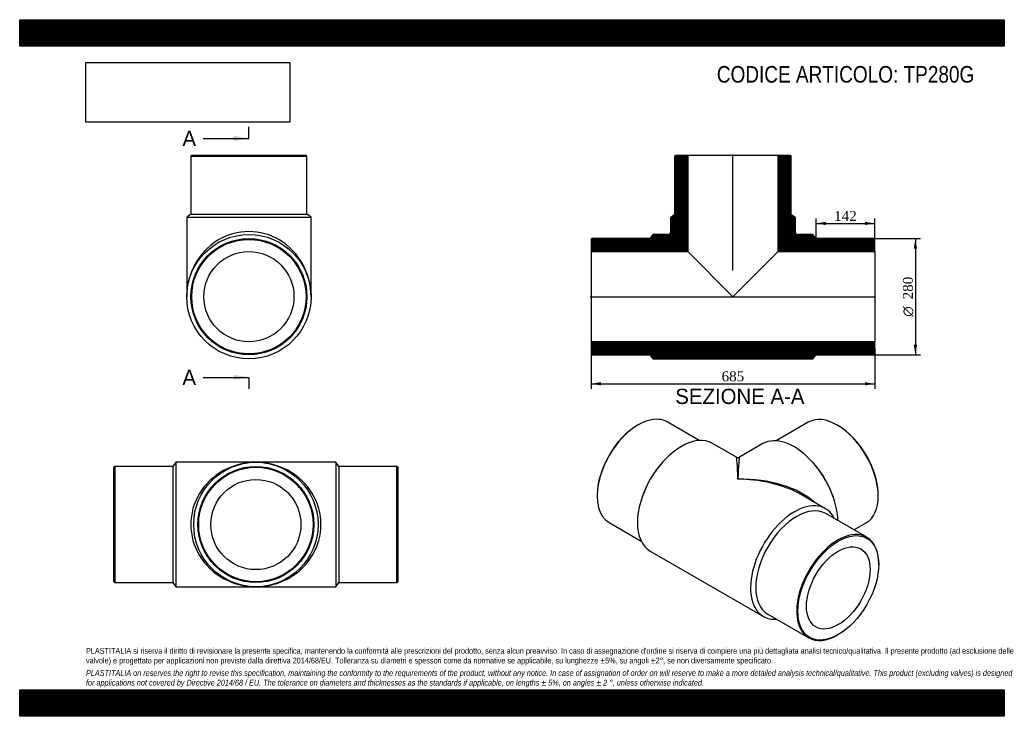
# Model space of a CAD drawing. Header units: millimetres. Extents: x 0 to 2376, y 0 to 1680.
import ezdxf
from ezdxf.enums import TextEntityAlignment as Align
from ezdxf.lldxf.tags import DXFTag

# ---------------------------------------------------------------- set-up
doc = ezdxf.new("R2010")
doc.units = ezdxf.units.MM
doc.header["$LTSCALE"] = 8
for name, color, linetype in [('Default', 7, 'Continuous'), ('DV4_Default', 7, 'Continuous'), ('TP280G', 7, 'Continuous')]:
    doc.layers.add(name, color=color, linetype=linetype)
doc.styles.add('SEACAD_Solid_Edge_ANSI', font='seans.ttf')
doc.styles.add('SEACAD_Solid_Edge_ANSI1_Symbols', font='semeca1.ttf')
doc.styles.add('SEACAD_Times_New_Roman', font='times.ttf')
tags = doc.linetypes.add('CENTER2', pattern=[28.575, 19.05, -3.175, 3.175, -3.175]).pattern_tags.tags
tags[10:11] = [DXFTag(74, 4), DXFTag(75, 0), DXFTag(340, '0'), DXFTag(46, 0.0), DXFTag(50, 0.0), DXFTag(44, 0.0), DXFTag(45, 0.0)]
tags[8:9] = [DXFTag(74, 4), DXFTag(75, 0), DXFTag(340, '0'), DXFTag(46, 0.0), DXFTag(50, 0.0), DXFTag(44, 0.0), DXFTag(45, 0.0)]
tags[6:7] = [DXFTag(74, 4), DXFTag(75, 0), DXFTag(340, '0'), DXFTag(46, 0.0), DXFTag(50, 0.0), DXFTag(44, 0.0), DXFTag(45, 0.0)]
tags[4:5] = [DXFTag(74, 4), DXFTag(75, 0), DXFTag(340, '0'), DXFTag(46, 0.0), DXFTag(50, 0.0), DXFTag(44, 0.0), DXFTag(45, 0.0)]
doc.dimstyles.new('ANSImm', dxfattribs={"dimtxt": 24, "dimasz": 24, "dimexe": 12, "dimexo": 0, "dimgap": 6, "dimtad": 1, "dimdsep": 46, "dimtxsty": 'SEACAD_Times_New_Roman', "dimblk1": '_SE_FILLED', "dimblk2": '_SE_FILLED', "dimsah": 1, "dimcen": 12, "dimazin": 0, "dimtfac": 0.85, "dimtdec": 3, "dimtofl": 0, "dimtmove": 0, "dimatfit": 3, "dimfxl": 1, "dimarcsym": 0})
picture_1 = doc.add_image_def('image1.jpg', size_in_pixel=(4302, 1260))

# ---------------------------------------------------------------- blocks, each defined once
blk = doc.blocks.new('SE')
at = {"layer": 'TP280G', "color": 7, "linetype": 'Continuous'}
for p, q in [((229.4, 602.5), (227.4, 600.5)), ((227.4, 324.5), (227.4, 600.5)), ((229.4, 602.5), (229.4, 322.5)), ((369.4, 602.5), (229.4, 602.5)), ((376.9, 612.5), (369.4, 602.5)), ((369.4, 602.5), (369.4, 322.5)), ((376.9, 612.5), (376.9, 312.5)), ((569.9, 612.5), (376.9, 612.5)), ((762.9, 612.5), (569.9, 612.5)), ((762.9, 612.5), (762.9, 312.5)), ((770.4, 602.5), (762.9, 612.5)), ((770.4, 602.5), (770.4, 322.5)), ((910.4, 602.5), (770.4, 602.5)), ((910.4, 322.5), (910.4, 602.5)), ((912.4, 600.5), (910.4, 602.5)), ((912.4, 600.5), (912.4, 324.5)), ((227.4, 324.5), (229.4, 322.5)), ((229.4, 322.5), (369.4, 322.5)), ((369.4, 322.5), (376.9, 312.5)), ((376.9, 312.5), (569.9, 312.5)), ((569.9, 312.5), (762.9, 312.5)), ((762.9, 312.5), (770.4, 322.5)), ((770.4, 322.5), (910.4, 322.5)), ((910.4, 322.5), (912.4, 324.5))]:
    blk.add_line(p, q, dxfattribs=at)
for radius in [150, 140, 138, 108.7]:
    blk.add_circle((569.9, 462.5), radius, dxfattribs=at)
for major_axis in [(157, 0), (-157, 0)]:
    blk.add_ellipse((569.9, 462.5), major_axis=major_axis, ratio=0.955414, start_param=1.570796, end_param=4.712389, dxfattribs=at)
blk = doc.blocks.new('SE1')
at = {"layer": 'TP280G', "color": 7, "linetype": 'Continuous'}
for p, q in [((1492.5, 702.9), (1491.1, 702.1)), ((1639.8, 665.1), (1562.5, 709.8)), ((1902.9, 709.2), (1825.6, 664.5)), ((1974.4, 701.4), (1972.9, 702.3)), ((1729.7, 624.8), (1671.8, 658.3)), ((1793.6, 657.6), (1736.7, 624.8)), ((1551.1, 612.5), (1548.8, 609.9)), ((1916.6, 609.3), (1914.4, 611.9)), ((1393.5, 533), (1393.5, 531.4)), ((1502.1, 529.1), (1501.1, 525.9)), ((1944.7, 500.7), (1886.7, 534.1)), ((1964.4, 525.3), (1963.3, 528.5)), ((2071.9, 530.8), (2071.9, 532.4)), ((2044, 431.8), (1945, 488.9)), ((1422.5, 467.3), (1499.8, 422.7)), ((2013.2, 449.6), (2042.9, 466.7)), ((1521.8, 398.4), (1794.7, 240.9)), ((2073, 366.1), (2073, 367.7)), ((1805, 246.5), (1904, 189.3)), ((1974, 196.2), (1975.4, 197.1))]:
    blk.add_line(p, q, dxfattribs=at)
blk.add_arc((1733.2, 630.8), 7, 240.7672, 299.1365, dxfattribs=at)
for centre, major_axis, ratio, start_param, end_param in [((1492.5, 588.6), (70, 121.2), 0.57735, 0, 3.141593), ((1972.9, 588), (-70, 121.2), 0.57735, 3.141593, 6.283185), ((1491.1, 589.4), (-69, -119.5), 0.57735, 3.926991, 5.497787), ((1974.4, 588.8), (69, -119.5), 0.57735, 0.785398, 2.356194), ((1596.8, 528.4), (-75, -129.9), 0.57735, 3.141593, 6.283185), ((1868.6, 527.7), (-75, 129.9), 0.57735, 3.97027, 6.283185), ((1733.2, 449.6), (3.5, -175.2), 0.019733, 2.344264, 3.129662), ((1733.2, 449.6), (-3.5, -175.2), 0.019733, 3.153523, 3.938921), ((1591.5, 531.4), (-70, -121.2), 0.57735, 4.372552, 5.052226), ((1873.9, 530.8), (-70, 121.2), 0.57735, 4.372552, 5.052226), ((1733.2, 449.6), (-217.1, -4.2), 0.564043, 3.678155, 4.701498), ((1733.2, 449.6), (-217.1, 4.2), 0.564043, 4.024116, 4.72328), ((1733.2, 449.6), (-217.1, 4.2), 0.564043, 3.937882, 4.024116), ((1869.7, 370.8), (-75, -129.9), 0.57735, 2.774385, 6.283185), ((1875, 367.7), (-70, -121.2), 0.57735, 3.141593, 6.283185), ((1974, 310.6), (-70, -121.2), 0.57735, 2.356194, 6.283185), ((1869.7, 370.8), (-75, -129.9), 0.57735, 0, 0.367208), ((1974, 310.6), (-70, -121.2), 0.57735, 0, 0.785398)]:
    blk.add_ellipse(centre, major_axis=major_axis, ratio=ratio, start_param=start_param, end_param=end_param, dxfattribs=at)
for major_axis in [(69, 119.5), (-54.3, -94.1)]:
    blk.add_ellipse((1975.4, 309.7), major_axis=major_axis, ratio=0.57735, dxfattribs=at)
blk = doc.blocks.new('SE2')
at = {"layer": 'TP280G', "color": 7, "linetype": 'Continuous'}
for p, q in [((415.1, 1353), (413.1, 1351)), ((413.1, 1351), (693.1, 1351)), ((413.1, 1351), (413.1, 1211)), ((415.1, 1353), (691.1, 1353)), ((693.1, 1351), (691.1, 1353)), ((693.1, 1211), (693.1, 1351)), ((413.1, 1211), (403.1, 1203.5)), ((403.1, 1203.5), (703.1, 1203.5)), ((403.1, 1203.5), (403.1, 1012)), ((413.1, 1211), (693.1, 1211)), ((703.1, 1203.5), (693.1, 1211)), ((703.1, 1012), (703.1, 1203.5))]:
    blk.add_line(p, q, dxfattribs=at)
for radius in [150, 140, 138, 108.7]:
    blk.add_circle((553.1, 1012), radius, dxfattribs=at)
blk.add_ellipse((553.1, 1012), major_axis=(0, -157), ratio=0.955414, start_param=1.570796, end_param=4.712389, dxfattribs=at)
blk = doc.blocks.new('SE4')
at = {"color": 7, "linetype": 'Continuous', "style": 'SEACAD_Solid_Edge_ANSI'}
blk.add_text('A', height=36.8, dxfattribs=at).set_placement((392.7, 1412.1), align=Align.TOP_LEFT)
blk = doc.blocks.new('SE5')
at = {"color": 7, "linetype": 'Continuous', "style": 'SEACAD_Solid_Edge_ANSI'}
blk.add_text('A', height=36.8, dxfattribs=at).set_placement((392.7, 835.8), align=Align.TOP_LEFT)
blk = doc.blocks.new('SEANNOT_GROUP')
at = {"linetype": 'Continuous'}
blk.add_hatch(color=7, dxfattribs=at).paths.add_polyline_path([(516.3, 1387.6), (553.1, 1393.7), (516.3, 1399.9)])
at = {"color": 7, "linetype": 'Continuous'}
blk.add_lwpolyline([(442.7, 1393.7), (553.1, 1393.7)], dxfattribs=at)
blk = doc.blocks.new('SEANNOT_GROUP1')
at = {"linetype": 'Continuous'}
blk.add_hatch(color=7, dxfattribs=at).paths.add_polyline_path([(516.3, 811.2), (553.1, 817.4), (516.3, 823.5)])
at = {"color": 7, "linetype": 'Continuous'}
blk.add_lwpolyline([(442.7, 817.4), (553.1, 817.4)], dxfattribs=at)
blk = doc.blocks.new('SE3')
at = {"layer": 'Default', "color": 7, "linetype": 'CENTER2'}
for p, q in [((553.1, 1393.7), (553.1, 1421.3)), ((553.1, 817.4), (553.1, 789.8))]:
    blk.add_line(p, q, dxfattribs=at)
at = {"layer": 'Default', "color": 7, "linetype": 'CENTER2', "const_width": 0.0001}
blk.add_lwpolyline([(553.1, 1393.7), (553.1, 817.4)], dxfattribs=at)
at = {"layer": 'Default'}
for name in ['SE4', 'SEANNOT_GROUP', 'SE5', 'SEANNOT_GROUP1']:
    blk.add_blockref(name, (0, 0), dxfattribs=at)
blk = doc.blocks.new('SE6')
at = {"layer": 'TP280G', "linetype": 'Continuous'}
h = blk.add_hatch(dxfattribs=at)
h.set_pattern_fill('LINE', scale=0.629921, angle=45, style=0)
edge = h.paths.add_edge_path()
edge.add_line((1378.7, 1120.7), (1612.5, 1120.7))
edge.add_line((1612.5, 1120.7), (1612.5, 1353))
edge.add_line((1612.5, 1353), (1583.2, 1353))
edge.add_line((1583.2, 1353), (1581.2, 1351))
edge.add_line((1581.2, 1351), (1581.2, 1211))
edge.add_line((1581.2, 1211), (1571.2, 1203.5))
edge.add_line((1571.2, 1203.5), (1571.2, 1169))
edge.add_arc((1564.2, 1169), 7, 270, 360, ccw=False)
edge.add_line((1564.2, 1162), (1528.2, 1162))
edge.add_line((1528.2, 1162), (1520.7, 1152))
edge.add_line((1520.7, 1152), (1380.7, 1152))
edge.add_line((1380.7, 1152), (1378.7, 1150))
edge.add_line((1378.7, 1150), (1378.7, 1120.7))
h = blk.add_hatch(dxfattribs=at)
h.set_pattern_fill('LINE', scale=0.629921, angle=45, style=0)
edge = h.paths.add_edge_path()
edge.add_line((1829.9, 1120.7), (2063.7, 1120.7))
edge.add_line((2063.7, 1120.7), (2063.7, 1150))
edge.add_line((2063.7, 1150), (2061.7, 1152))
edge.add_line((2061.7, 1152), (1921.7, 1152))
edge.add_line((1921.7, 1152), (1914.2, 1162))
edge.add_line((1914.2, 1162), (1878.2, 1162))
edge.add_arc((1878.2, 1169), 7, 180, 270, ccw=False)
edge.add_line((1871.2, 1169), (1871.2, 1203.5))
edge.add_line((1871.2, 1203.5), (1861.2, 1211))
edge.add_line((1861.2, 1211), (1861.2, 1351))
edge.add_line((1861.2, 1351), (1859.2, 1353))
edge.add_line((1859.2, 1353), (1829.9, 1353))
edge.add_line((1829.9, 1353), (1829.9, 1120.7))
h = blk.add_hatch(dxfattribs=at)
h.set_pattern_fill('LINE', scale=0.629921, angle=45, style=0)
h.paths.add_polyline_path([(2063.7, 874), (2063.7, 903.3), (1378.7, 903.3), (1378.7, 874), (1380.7, 872), (1520.7, 872), (1528.2, 862), (1914.2, 862), (1921.7, 872), (2061.7, 872)])
at = {"layer": 'DV4_Default', "color": 7, "linetype": 'CENTER2'}
for p, q in [((1721.2, 1074.9), (1721.2, 1354.8)), ((1377, 1012), (2065.5, 1012))]:
    blk.add_line(p, q, dxfattribs=at)
at = {"layer": 'TP280G', "color": 7, "linetype": 'Continuous'}
for p, q in [((1581.2, 1351), (1583.2, 1353)), ((1581.2, 1211), (1581.2, 1351)), ((1583.2, 1353), (1612.5, 1353)), ((1612.5, 1353), (1829.9, 1353)), ((1612.5, 1353), (1612.5, 1120.7)), ((1829.9, 1120.7), (1829.9, 1353)), ((1829.9, 1353), (1859.2, 1353)), ((1859.2, 1353), (1861.2, 1351)), ((1861.2, 1351), (1861.2, 1211)), ((1571.2, 1203.5), (1581.2, 1211)), ((1571.2, 1169), (1571.2, 1203.5)), ((1861.2, 1211), (1871.2, 1203.5)), ((1871.2, 1203.5), (1871.2, 1169)), ((1378.7, 1150), (1380.7, 1152)), ((1378.7, 1150), (1378.7, 1120.7)), ((1520.7, 1152), (1380.7, 1152)), ((1528.2, 1162), (1520.7, 1152)), ((1564.2, 1162), (1528.2, 1162)), ((1914.2, 1162), (1878.2, 1162)), ((1921.7, 1152), (1914.2, 1162)), ((2061.7, 1152), (1921.7, 1152)), ((2061.7, 1152), (2063.7, 1150)), ((2063.7, 1120.7), (2063.7, 1150)), ((1378.7, 1120.7), (1378.7, 903.3)), ((1378.7, 1120.7), (1612.5, 1120.7)), ((1612.5, 1120.7), (1721.2, 1012)), ((1721.2, 1012), (1829.9, 1120.7)), ((1829.9, 1120.7), (2063.7, 1120.7)), ((2063.7, 1120.7), (2063.7, 903.3)), ((2063.7, 903.3), (1378.7, 903.3)), ((1378.7, 903.3), (1378.7, 874)), ((2063.7, 874), (2063.7, 903.3)), ((1380.7, 872), (1378.7, 874)), ((1380.7, 872), (1520.7, 872)), ((1520.7, 872), (1528.2, 862)), ((1528.2, 862), (1914.2, 862)), ((1914.2, 862), (1921.7, 872)), ((1921.7, 872), (2061.7, 872)), ((2063.7, 874), (2061.7, 872))]:
    blk.add_line(p, q, dxfattribs=at)
for centre, start, end in [((1564.2, 1169), 270, 0), ((1878.2, 1169), 180, 270)]:
    blk.add_arc(centre, 7, start, end, dxfattribs=at)
blk = doc.blocks.new('DMBLK334')
at = {"layer": 'Default', "linetype": 'Continuous'}
for points in [[(1402.7, 797.9), (1402.7, 805.9), (1378.7, 801.9)], [(2039.7, 797.9), (2063.7, 801.9), (2039.7, 805.9)]]:
    blk.add_hatch(color=7, dxfattribs=at).paths.add_polyline_path(points)
at = {"layer": 'Default', "color": 7, "linetype": 'Continuous'}
for p, q in [((1378.7, 888.7), (1378.7, 789.9)), ((2063.7, 888.7), (2063.7, 789.9)), ((1378.7, 801.9), (2063.7, 801.9))]:
    blk.add_line(p, q, dxfattribs=at)
at = {"layer": 'Default', "color": 7, "linetype": 'Continuous', "style": 'SEACAD_Times_New_Roman'}
blk.add_text('685', height=24, dxfattribs=at).set_placement((1693.9, 831.9), align=Align.TOP_LEFT)
blk = doc.blocks.new('_SE_FILLED')
at = {"color": 0}
blk.add_line((0, 0), (-1, 0), dxfattribs=at)
blk.add_solid([(0, 0), (-1, -0.1665), (-1, 0.1665), (0, 0)], dxfattribs=at)
blk = doc.blocks.new('GDimGGroup')
at = {"layer": 'Default', "linetype": 'Continuous'}
for points in [[(2165.4, 1128), (2161.4, 1152), (2157.4, 1128)], [(2165.4, 896), (2157.4, 896), (2161.4, 872)]]:
    blk.add_hatch(color=7, dxfattribs=at).paths.add_polyline_path(points)
at = {"layer": 'Default', "color": 7, "linetype": 'Continuous'}
for p, q in [((2061.7, 1152), (2173.4, 1152)), ((2161.4, 1152), (2161.4, 872)), ((2061.7, 872), (2173.4, 872))]:
    blk.add_line(p, q, dxfattribs=at)
for s, style, p in [('280', 'SEACAD_Times_New_Roman', (2131.4, 1005.6)), ('O', 'SEACAD_Solid_Edge_ANSI1_Symbols', (2131.4, 963.9))]:
    blk.add_text(s, height=24, rotation=90, dxfattribs=dict(at, style=style)).set_placement(p, align=Align.TOP_LEFT)
blk = doc.blocks.new('DMBLK335')
at = {"layer": 'Default', "linetype": 'Continuous'}
for points in [[(1945.7, 1192.7), (1921.7, 1188.7), (1945.7, 1184.7)], [(2039.7, 1192.7), (2039.7, 1184.7), (2063.7, 1188.7)]]:
    blk.add_hatch(color=7, dxfattribs=at).paths.add_polyline_path(points)
at = {"layer": 'Default', "color": 7, "linetype": 'Continuous'}
for p, q in [((1921.7, 1152), (1921.7, 1200.7)), ((1921.7, 1188.7), (2063.7, 1188.7)), ((2063.7, 1150), (2063.7, 1200.7))]:
    blk.add_line(p, q, dxfattribs=at)
at = {"layer": 'Default', "color": 7, "linetype": 'Continuous', "style": 'SEACAD_Times_New_Roman'}
blk.add_text('142', height=24, dxfattribs=at).set_placement((1965.4, 1218.7), align=Align.TOP_LEFT)

msp = doc.modelspace()

# ---------------------------------------------------------------- hatches: boundary and pattern name
at = {"layer": 'Default', "linetype": 'Continuous'}
h = msp.add_hatch(dxfattribs=at)
h.set_pattern_fill('LINE', scale=0.629921, angle=45, style=0)
h.paths.add_polyline_path([(2376, 1616), (2376, 1680), (0, 1680), (0, 1616)])
for points in [[(2376, 1616), (2376, 1680), (0, 1680), (0, 1616)], [(2376, 0), (2376, 64), (0, 64), (0, 0)]]:
    msp.add_hatch(color=7, dxfattribs=at).paths.add_polyline_path(points)
h = msp.add_hatch(dxfattribs=at)
h.set_pattern_fill('LINE', scale=0.629921, angle=45, style=0)
h.paths.add_polyline_path([(2376, 0), (2376, 64), (0, 64), (0, 0)])

# ---------------------------------------------------------------- linework, layer by layer
at = {"layer": 'Default', "color": 7, "linetype": 'Continuous'}
for p, q in [((0, 1680), (2376, 1680)), ((0, 1616), (0, 1680)), ((2376, 1680), (2376, 1616)), ((2376, 1616), (0, 1616)), ((0, 64), (2376, 64)), ((0, 0), (0, 64)), ((2376, 64), (2376, 0)), ((2376, 0), (0, 0))]:
    msp.add_line(p, q, dxfattribs=at)

# ---------------------------------------------------------------- block references
at = {"layer": 'Default'}
for name in ['SE3', 'SE6', 'SE2', 'GDimGGroup', 'SE1', 'SE']:
    msp.add_blockref(name, (0, 0), dxfattribs=at)

# ---------------------------------------------------------------- texts
at = {"layer": 'Default', "color": 7, "linetype": 'Continuous', "style": 'SEACAD_Solid_Edge_ANSI'}
msp.add_text('SEZIONE A-A', height=36.8, dxfattribs=at).set_placement((1582.047, 789.998), align=Align.TOP_LEFT)
at = {"layer": 'Default', "attachment_point": 1}
for s, insert, char_height, width in [('{\\fArial Narrow|b0||i0||c0|p34;\\C7;\\H40.;\\W1.;CODICE ARTICOLO: TP280G}', (1682.289, 1568.268), 40, 664.55828), ("{\\fArial Narrow|b0||i0||c0|p34;\\C7;\\H14.;\\W1.;PLASTITALIA si riserva il diritto di revisionare la presente specifica, mantenendo la conformità alle prescrizioni del prodotto, senza alcun preavviso. In caso di assegnazione d'ordine si riserva di compiere una più dettagliata analisi tecnico/qualitativa. Il presente prodotto (ad esclusione delle \\P}{\\fArial Narrow|b0||i0||c0|p34;\\C7;\\H14.;\\W1.;valvole) è progettato per applicazioni non previste dalla direttiva 2014/68/EU. Tolleranza su diametri e spessori come da normative se applicabile, su lunghezze ±5%, su angoli ±2°, se non diversamente specificato.\\P}{\\fArial Narrow|b0||i0||c0|p34;\\C7;\\H4.;\\W1.;   \\P}{\\fArial Narrow|b0||i1||c0|p34;\\C7;\\H14.;\\W1.;PLASTITALIA on reserves the right to revise this specification, maintaining the conformity to the requirements of the product, without any notice. In case of assignation of order on will reserve to make a more detailed analysis technical/qualitative. This product (excluding valves) is designed \\P}{\\fArial Narrow|b0||i1||c0|p34;\\C7;\\H14.;\\W1.;for applications not covered by Directive 2014/68 / EU. The tolerance on diameters and thicknesses as the standards if applicable, on lengths ± 5%, on angles ± 2 °, unless otherwise indicated.\\P}", (160, 164.819), 14, 2056)]:
    msp.add_mtext(s, dxfattribs=dict(at, insert=insert, char_height=char_height, width=width))

# ---------------------------------------------------------------- dimensions: what is measured, and where the dimension line sits
at = {"layer": 'Default', "color": 7, "linetype": 'Continuous'}
dim = msp.add_linear_dim(base=(2063.746, 1188.727), p1=(1921.746, 1152.039), p2=(2063.746, 1120.739), text='\\A1;<>', dimstyle='ANSImm', dxfattribs=at)
dim.commit()
dim.dimension.update_dxf_attribs({"geometry": 'DMBLK335', "text_midpoint": (1992.746, 1188.727), "dimtype": 160})
dim = msp.add_linear_dim(base=(1378.746, 801.876), p1=(1378.746, 888.689), p2=(2063.746, 888.689), angle=0, text='\\A1;<>', dimstyle='ANSImm', dxfattribs=at)
dim.commit()
dim.dimension.update_dxf_attribs({"geometry": 'DMBLK334', "text_midpoint": (1721.246, 801.876), "dimtype": 161})

# ---------------------------------------------------------------- pictures from other files: only their frames are drawn
image = msp.add_image(picture_1, insert=(160, 1432.825), size_in_units=(491.657, 144))
image.dxf.flags = 7

doc.saveas('drawing.dxf')
